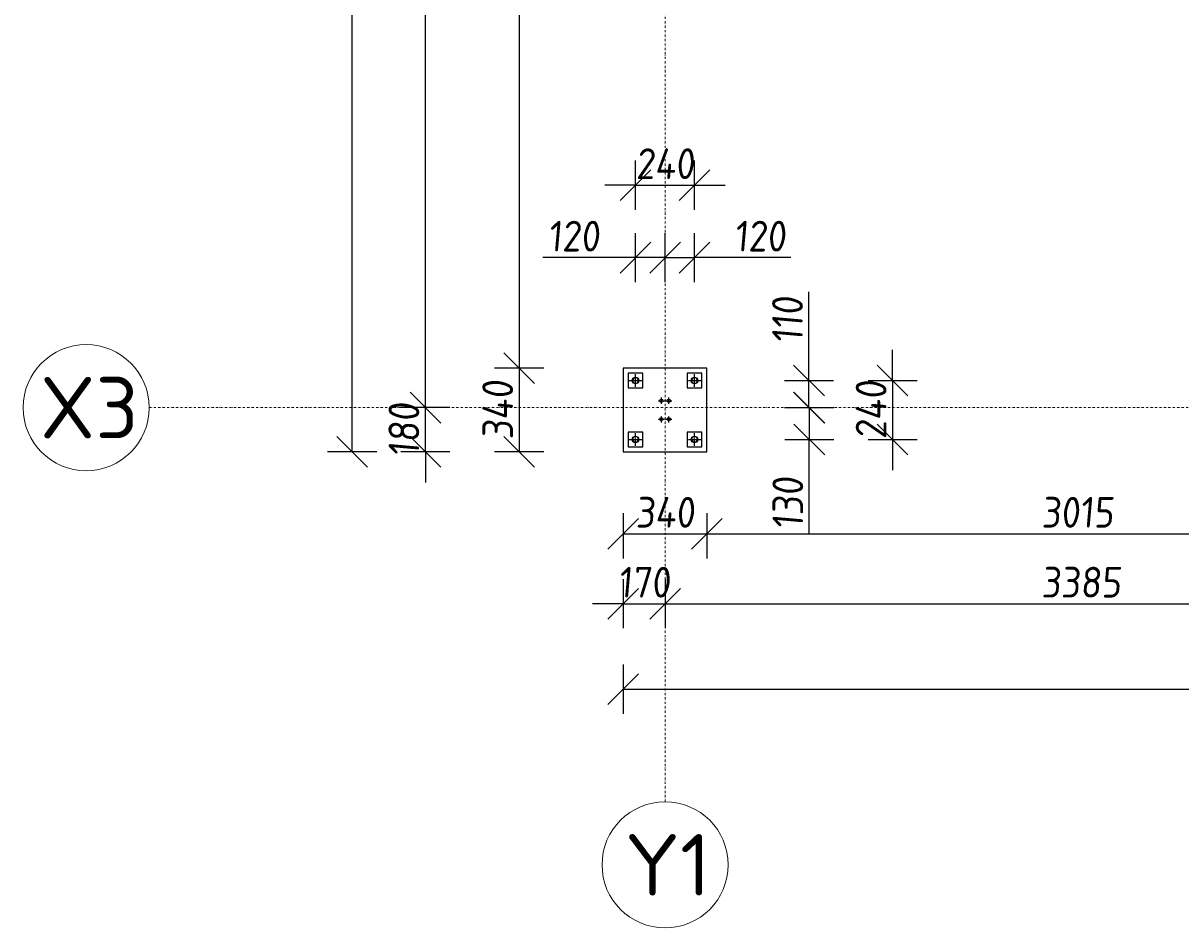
# Model space of a CAD drawing. Header units: millimetres. Extents: x -466 to 16805, y 551 to 14310.
# Tile 1 of 9: x -466 to 4243, y 551 to 4233. Entities that reach past the tile are written whole.
import ezdxf

# ---------------------------------------------------------------- set-up
doc = ezdxf.new("R2010")
doc.units = ezdxf.units.MM
doc.linetypes.add('CENTER', pattern=[2, 1.25, -0.25, 0.25, -0.25])
doc.linetypes.add('Kropki i Kreski', pattern=[360, 180, -90, 0, -90])
doc.layers.add('Osie_Nr_pióra__101_Nr_pióra__7', color=3, linetype='Continuous', lineweight=18)
for name, color, linetype in [('Rbcs_EX_Osie', 7, 'Continuous'), ('Rbcs_EX_Profile', 7, 'Continuous'), ('Rbcs_EX_Siatki', 7, 'Continuous'), ('Rbcs_EX_Wymiary', 7, 'Continuous')]:
    doc.layers.add(name, color=color, linetype=linetype)
doc.styles.add('RBCS_dim', font='isocpeur.ttf', dxfattribs={"width": 0.9, "oblique": 5})
doc.styles.add('RBCS_opis1', font='isocpeur.ttf', dxfattribs={"oblique": 5, "height": 5})
doc.dimstyles.new('Copy of RBCS_STANDARD', dxfattribs={"dimtxt": 2.5, "dimasz": 2.5, "dimexe": 2, "dimexo": 5, "dimgap": 0.5, "dimtad": 1, "dimdec": 0, "dimtxsty": 'RBCS_dim', "dimblk": 'OBLIQUE', "dimcen": 2.5, "dimclrd": 3, "dimclre": 3, "dimclrt": 6, "dimadec": 0, "dimazin": 0, "dimtfac": 1, "dimtdec": 0, "dimtix": 1, "dimtmove": 0, "dimatfit": 3, "dimfxl": 2, "dimfxlon": 1, "dimarcsym": 0})

# ---------------------------------------------------------------- blocks, each defined once
blk = doc.blocks.new('_OBLIQUE')
at = {"color": 0, "linetype": 'ByBlock'}
blk.add_line((-0.5, -0.5), (0.5, 0.5), dxfattribs=at)
blk = doc.blocks.new('*D177')
at = {"layer": 'Defpoints', "color": 0, "lineweight": 25, "transparency": 16777216}
for p in [(1972.2, 6932.4), (1551.9, 2828.9), (1975.1, 2828.9)]:
    blk.add_point(p, dxfattribs=at)
at = {"layer": 'Rbcs_EX_Wymiary', "color": 3, "lineweight": -2, "transparency": 16777216}
for p, q in [((1651.9, 6932.4), (1451.9, 6932.4)), ((1551.9, 6932.4), (1551.9, 2828.9)), ((1651.9, 2828.9), (1451.9, 2828.9))]:
    blk.add_line(p, q, dxfattribs=at)
at = {"layer": 'Rbcs_EX_Wymiary', "color": 3, "lineweight": -2, "transparency": 16777216, "xscale": 125, "yscale": 125, "zscale": 125}
for p, rotation in [((1551.9, 6932.4), 90), ((1551.9, 2828.9), 270)]:
    blk.add_blockref('_OBLIQUE', p, dxfattribs=dict(at, rotation=rotation))
at = {"layer": 'Rbcs_EX_Wymiary', "color": 6, "transparency": 16777216, "insert": (1464.4, 4880.6), "char_height": 125, "attachment_point": 5, "rotation": 90, "style": 'RBCS_dim'}
blk.add_mtext('4103', dxfattribs=at)
blk = doc.blocks.new('*D178')
at = {"layer": 'Defpoints', "color": 0, "lineweight": 25, "transparency": 16777216}
for p in [(1975.1, 2828.9), (1551.9, 2488.9), (1975.1, 2488.9)]:
    blk.add_point(p, dxfattribs=at)
at = {"layer": 'Rbcs_EX_Wymiary', "color": 3, "lineweight": -2, "transparency": 16777216}
for p, q in [((1651.9, 2828.9), (1451.9, 2828.9)), ((1551.9, 2828.9), (1551.9, 2488.9)), ((1651.9, 2488.9), (1451.9, 2488.9))]:
    blk.add_line(p, q, dxfattribs=at)
at = {"layer": 'Rbcs_EX_Wymiary', "color": 3, "lineweight": -2, "transparency": 16777216, "xscale": 125, "yscale": 125, "zscale": 125}
for p, rotation in [((1551.9, 2828.9), 90), ((1551.9, 2488.9), 270)]:
    blk.add_blockref('_OBLIQUE', p, dxfattribs=dict(at, rotation=rotation))
at = {"layer": 'Rbcs_EX_Wymiary', "color": 6, "transparency": 16777216, "insert": (1464.4, 2658.9), "char_height": 125, "attachment_point": 5, "rotation": 90, "style": 'RBCS_dim'}
blk.add_mtext('340', dxfattribs=at)
blk = doc.blocks.new('*D164')
at = {"layer": 'Defpoints', "color": 0, "lineweight": 25, "transparency": 16777216}
for p in [(1170.3, 2668.4), (2145.2, 2668.4), (1975.1, 2488.9)]:
    blk.add_point(p, dxfattribs=at)
at = {"layer": 'Rbcs_EX_Wymiary', "color": 3, "lineweight": -2, "transparency": 16777216}
for p, q in [((1170.3, 2668.4), (1170.3, 2793.4)), ((1270.3, 2668.4), (1070.3, 2668.4)), ((1170.3, 2488.9), (1170.3, 2668.4)), ((1270.3, 2488.9), (1070.3, 2488.9)), ((1170.3, 2488.9), (1170.3, 2363.9))]:
    blk.add_line(p, q, dxfattribs=at)
at = {"layer": 'Rbcs_EX_Wymiary', "color": 3, "lineweight": -2, "transparency": 16777216, "xscale": 125, "yscale": 125, "zscale": 125}
for p, rotation in [((1170.3, 2668.4), 270), ((1170.3, 2488.9), 90)]:
    blk.add_blockref('_OBLIQUE', p, dxfattribs=dict(at, rotation=rotation))
at = {"layer": 'Rbcs_EX_Wymiary', "color": 6, "transparency": 16777216, "insert": (1082.8, 2578.6), "char_height": 125, "attachment_point": 5, "rotation": 90, "style": 'RBCS_dim'}
blk.add_mtext('180', dxfattribs=at)
blk = doc.blocks.new('*D212')
at = {"layer": 'Defpoints', "color": 0, "lineweight": 25, "transparency": 16777216}
for p in [(1170.3, 7102.4), (1972.2, 7102.4), (2145.2, 2668.4)]:
    blk.add_point(p, dxfattribs=at)
at = {"layer": 'Rbcs_EX_Wymiary', "color": 3, "lineweight": -2, "transparency": 16777216}
for p, q in [((1270.3, 7102.4), (1070.3, 7102.4)), ((1170.3, 2668.4), (1170.3, 7102.4)), ((1270.3, 2668.4), (1070.3, 2668.4))]:
    blk.add_line(p, q, dxfattribs=at)
at = {"layer": 'Rbcs_EX_Wymiary', "color": 3, "lineweight": -2, "transparency": 16777216, "xscale": 125, "yscale": 125, "zscale": 125}
for p, rotation in [((1170.3, 7102.4), 90), ((1170.3, 2668.4), 270)]:
    blk.add_blockref('_OBLIQUE', p, dxfattribs=dict(at, rotation=rotation))
at = {"layer": 'Rbcs_EX_Wymiary', "color": 6, "transparency": 16777216, "insert": (1082.8, 4885.4), "char_height": 125, "attachment_point": 5, "rotation": 90, "style": 'RBCS_dim'}
blk.add_mtext('4434', dxfattribs=at)
blk = doc.blocks.new('*D215')
at = {"layer": 'Defpoints', "color": 0, "lineweight": 25, "transparency": 16777216}
for p in [(872.4, 11715.9), (1975.2, 11715.9), (1975.1, 2488.9)]:
    blk.add_point(p, dxfattribs=at)
at = {"layer": 'Rbcs_EX_Wymiary', "color": 3, "lineweight": -2, "transparency": 16777216}
for p, q in [((972.4, 11715.9), (772.4, 11715.9)), ((872.4, 2488.9), (872.4, 11715.9)), ((972.4, 2488.9), (772.4, 2488.9))]:
    blk.add_line(p, q, dxfattribs=at)
at = {"layer": 'Rbcs_EX_Wymiary', "color": 3, "lineweight": -2, "transparency": 16777216, "xscale": 125, "yscale": 125, "zscale": 125}
for p, rotation in [((872.4, 11715.9), 90), ((872.4, 2488.9), 270)]:
    blk.add_blockref('_OBLIQUE', p, dxfattribs=dict(at, rotation=rotation))
at = {"layer": 'Rbcs_EX_Wymiary', "color": 6, "transparency": 16777216, "insert": (784.9, 7102.4), "char_height": 125, "attachment_point": 5, "rotation": 90, "style": 'RBCS_dim'}
blk.add_mtext('9227', dxfattribs=at)
blk = doc.blocks.new('*D216')
at = {"layer": 'Defpoints', "color": 0, "lineweight": 25, "transparency": 16777216}
for p in [(1975.1, 2488.9), (2315.1, 2488.9), (2315.1, 2155.1)]:
    blk.add_point(p, dxfattribs=at)
at = {"layer": 'Rbcs_EX_Wymiary', "color": 3, "lineweight": -2, "transparency": 16777216}
for p, q in [((1975.1, 2238.9), (1975.1, 2055.1)), ((2315.1, 2238.9), (2315.1, 2055.1)), ((1975.1, 2155.1), (2315.1, 2155.1))]:
    blk.add_line(p, q, dxfattribs=at)
at = {"layer": 'Rbcs_EX_Wymiary', "color": 3, "lineweight": -2, "transparency": 16777216, "xscale": 125, "yscale": 125, "zscale": 125, "rotation": 180}
blk.add_blockref('_OBLIQUE', (1975.1, 2155.1), dxfattribs=at)
at = {"layer": 'Rbcs_EX_Wymiary', "color": 3, "lineweight": -2, "transparency": 16777216, "xscale": 125, "yscale": 125, "zscale": 125}
blk.add_blockref('_OBLIQUE', (2315.1, 2155.1), dxfattribs=at)
at = {"layer": 'Rbcs_EX_Wymiary', "color": 6, "transparency": 16777216, "insert": (2145.1, 2242.6), "char_height": 125, "attachment_point": 5, "style": 'RBCS_dim'}
blk.add_mtext('340', dxfattribs=at)
blk = doc.blocks.new('*D217')
at = {"layer": 'Defpoints', "color": 0, "lineweight": 25, "transparency": 16777216}
for p in [(2315.1, 2488.9), (5330.1, 2471.9), (5330.1, 2155.1)]:
    blk.add_point(p, dxfattribs=at)
at = {"layer": 'Rbcs_EX_Wymiary', "color": 3, "lineweight": -2, "transparency": 16777216}
for p, q in [((2315.1, 2238.9), (2315.1, 2055.1)), ((5330.1, 2221.9), (5330.1, 2055.1)), ((2315.1, 2155.1), (5330.1, 2155.1))]:
    blk.add_line(p, q, dxfattribs=at)
at = {"layer": 'Rbcs_EX_Wymiary', "color": 3, "lineweight": -2, "transparency": 16777216, "xscale": 125, "yscale": 125, "zscale": 125, "rotation": 180}
blk.add_blockref('_OBLIQUE', (2315.1, 2155.1), dxfattribs=at)
at = {"layer": 'Rbcs_EX_Wymiary', "color": 3, "lineweight": -2, "transparency": 16777216, "xscale": 125, "yscale": 125, "zscale": 125}
blk.add_blockref('_OBLIQUE', (5330.1, 2155.1), dxfattribs=at)
at = {"layer": 'Rbcs_EX_Wymiary', "color": 6, "transparency": 16777216, "insert": (3822.6, 2242.6), "char_height": 125, "attachment_point": 5, "style": 'RBCS_dim'}
blk.add_mtext('3015', dxfattribs=at)
blk = doc.blocks.new('*D225')
at = {"layer": 'Defpoints', "color": 0, "lineweight": 25, "transparency": 16777216}
for p in [(1975.1, 2488.9), (2145.2, 2488.9), (2145.2, 1870.6)]:
    blk.add_point(p, dxfattribs=at)
at = {"layer": 'Rbcs_EX_Wymiary', "color": 3, "lineweight": -2, "transparency": 16777216}
for p, q in [((1975.1, 1970.6), (1975.1, 1770.6)), ((2145.2, 1970.6), (2145.2, 1770.6)), ((1975.1, 1870.6), (1850.1, 1870.6)), ((1975.1, 1870.6), (2145.2, 1870.6)), ((2145.2, 1870.6), (2270.2, 1870.6))]:
    blk.add_line(p, q, dxfattribs=at)
at = {"layer": 'Rbcs_EX_Wymiary', "color": 3, "lineweight": -2, "transparency": 16777216, "xscale": 125, "yscale": 125, "zscale": 125}
blk.add_blockref('_OBLIQUE', (1975.1, 1870.6), dxfattribs=at)
at = {"layer": 'Rbcs_EX_Wymiary', "color": 3, "lineweight": -2, "transparency": 16777216, "xscale": 125, "yscale": 125, "zscale": 125, "rotation": 180}
blk.add_blockref('_OBLIQUE', (2145.2, 1870.6), dxfattribs=at)
at = {"layer": 'Rbcs_EX_Wymiary', "color": 6, "transparency": 16777216, "insert": (2060.2, 1958.1), "char_height": 125, "attachment_point": 5, "style": 'RBCS_dim'}
blk.add_mtext('170', dxfattribs=at)
blk = doc.blocks.new('*D226')
at = {"layer": 'Defpoints', "color": 0, "lineweight": 25, "transparency": 16777216}
for p in [(2145.2, 2488.9), (5530.1, 2471.9), (5530.1, 1870.6)]:
    blk.add_point(p, dxfattribs=at)
at = {"layer": 'Rbcs_EX_Wymiary', "color": 3, "lineweight": -2, "transparency": 16777216}
for p, q in [((2145.2, 1970.6), (2145.2, 1770.6)), ((5530.1, 1970.6), (5530.1, 1770.6)), ((2145.2, 1870.6), (5530.1, 1870.6))]:
    blk.add_line(p, q, dxfattribs=at)
at = {"layer": 'Rbcs_EX_Wymiary', "color": 3, "lineweight": -2, "transparency": 16777216, "xscale": 125, "yscale": 125, "zscale": 125, "rotation": 180}
blk.add_blockref('_OBLIQUE', (2145.2, 1870.6), dxfattribs=at)
at = {"layer": 'Rbcs_EX_Wymiary', "color": 3, "lineweight": -2, "transparency": 16777216, "xscale": 125, "yscale": 125, "zscale": 125}
blk.add_blockref('_OBLIQUE', (5530.1, 1870.6), dxfattribs=at)
at = {"layer": 'Rbcs_EX_Wymiary', "color": 6, "transparency": 16777216, "insert": (3837.7, 1958.1), "char_height": 125, "attachment_point": 5, "style": 'RBCS_dim'}
blk.add_mtext('3385', dxfattribs=at)
blk = doc.blocks.new('*D231')
at = {"layer": 'Defpoints', "color": 0, "lineweight": 25, "transparency": 16777216}
for p in [(1975.1, 2488.9), (15000.1, 2488.9), (15000.1, 1522.6)]:
    blk.add_point(p, dxfattribs=at)
at = {"layer": 'Rbcs_EX_Wymiary', "color": 3, "lineweight": -2, "transparency": 16777216}
for p, q in [((1975.1, 1622.6), (1975.1, 1422.6)), ((15000.1, 1622.6), (15000.1, 1422.6)), ((1975.1, 1522.6), (15000.1, 1522.6))]:
    blk.add_line(p, q, dxfattribs=at)
at = {"layer": 'Rbcs_EX_Wymiary', "color": 3, "lineweight": -2, "transparency": 16777216, "xscale": 125, "yscale": 125, "zscale": 125, "rotation": 180}
blk.add_blockref('_OBLIQUE', (1975.1, 1522.6), dxfattribs=at)
at = {"layer": 'Rbcs_EX_Wymiary', "color": 3, "lineweight": -2, "transparency": 16777216, "xscale": 125, "yscale": 125, "zscale": 125}
blk.add_blockref('_OBLIQUE', (15000.1, 1522.6), dxfattribs=at)
at = {"layer": 'Rbcs_EX_Wymiary', "color": 6, "transparency": 16777216, "insert": (8487.6, 1610.1), "char_height": 125, "attachment_point": 5, "style": 'RBCS_dim'}
blk.add_mtext('13025', dxfattribs=at)
blk = doc.blocks.new('*D147')
at = {"layer": 'Defpoints', "color": 0, "lineweight": 25, "transparency": 16777216}
for p in [(2265.1, 2778.9), (2315.1, 2668.4), (2730.5, 2668.4)]:
    blk.add_point(p, dxfattribs=at)
at = {"layer": 'Rbcs_EX_Wymiary', "color": 3, "lineweight": -2, "transparency": 16777216}
for p, q in [((2730.5, 2778.9), (2730.5, 3140)), ((2630.5, 2778.9), (2830.5, 2778.9)), ((2730.5, 2668.4), (2730.5, 2778.9)), ((2630.5, 2668.4), (2830.5, 2668.4))]:
    blk.add_line(p, q, dxfattribs=at)
at = {"layer": 'Rbcs_EX_Wymiary', "color": 3, "lineweight": -2, "transparency": 16777216, "xscale": 125, "yscale": 125, "zscale": 125}
for p, rotation in [((2730.5, 2778.9), 90), ((2730.5, 2668.4), 270)]:
    blk.add_blockref('_OBLIQUE', p, dxfattribs=dict(at, rotation=rotation))
at = {"layer": 'Rbcs_EX_Wymiary', "color": 6, "transparency": 16777216, "insert": (2643, 3025.1), "char_height": 125, "attachment_point": 5, "rotation": 90, "style": 'RBCS_dim'}
blk.add_mtext('110', dxfattribs=at)
blk = doc.blocks.new('*D148')
at = {"layer": 'Defpoints', "color": 0, "lineweight": 25, "transparency": 16777216}
for p in [(2315.1, 2668.4), (2265.1, 2538.9), (2731.9, 2538.9)]:
    blk.add_point(p, dxfattribs=at)
at = {"layer": 'Rbcs_EX_Wymiary', "color": 3, "lineweight": -2, "transparency": 16777216}
for p, q in [((2631.9, 2668.4), (2831.9, 2668.4)), ((2731.9, 2668.4), (2731.9, 2538.9)), ((2631.9, 2538.9), (2831.9, 2538.9)), ((2731.9, 2153.6), (2731.9, 2538.9))]:
    blk.add_line(p, q, dxfattribs=at)
at = {"layer": 'Rbcs_EX_Wymiary', "color": 3, "lineweight": -2, "transparency": 16777216, "xscale": 125, "yscale": 125, "zscale": 125}
for p, rotation in [((2731.9, 2668.4), 90), ((2731.9, 2538.9), 270)]:
    blk.add_blockref('_OBLIQUE', p, dxfattribs=dict(at, rotation=rotation))
at = {"layer": 'Rbcs_EX_Wymiary', "color": 6, "transparency": 16777216, "insert": (2644.4, 2279.7), "char_height": 125, "attachment_point": 5, "rotation": 90, "style": 'RBCS_dim'}
blk.add_mtext('130', dxfattribs=at)
blk = doc.blocks.new('*D149')
at = {"layer": 'Defpoints', "color": 0, "lineweight": 25, "transparency": 16777216}
for p in [(2265.1, 2778.9), (2265.1, 2538.9), (3070.7, 2538.9)]:
    blk.add_point(p, dxfattribs=at)
at = {"layer": 'Rbcs_EX_Wymiary', "color": 3, "lineweight": -2, "transparency": 16777216}
for p, q in [((3070.7, 2778.9), (3070.7, 2903.9)), ((2970.7, 2778.9), (3170.7, 2778.9)), ((3070.7, 2778.9), (3070.7, 2538.9)), ((2970.7, 2538.9), (3170.7, 2538.9)), ((3070.7, 2538.9), (3070.7, 2413.9))]:
    blk.add_line(p, q, dxfattribs=at)
at = {"layer": 'Rbcs_EX_Wymiary', "color": 3, "lineweight": -2, "transparency": 16777216, "xscale": 125, "yscale": 125, "zscale": 125}
for p, rotation in [((3070.7, 2778.9), 270), ((3070.7, 2538.9), 90)]:
    blk.add_blockref('_OBLIQUE', p, dxfattribs=dict(at, rotation=rotation))
at = {"layer": 'Rbcs_EX_Wymiary', "color": 6, "transparency": 16777216, "insert": (2983.2, 2658.9), "char_height": 125, "attachment_point": 5, "rotation": 90, "style": 'RBCS_dim'}
blk.add_mtext('240', dxfattribs=at)
blk = doc.blocks.new('*D150')
at = {"layer": 'Defpoints', "color": 0, "lineweight": 25, "transparency": 16777216}
for p in [(2145.2, 3278.8), (2025.1, 2778.9), (2145.2, 2668.4)]:
    blk.add_point(p, dxfattribs=at)
at = {"layer": 'Rbcs_EX_Wymiary', "color": 3, "lineweight": -2, "transparency": 16777216}
for p, q in [((2025.1, 3178.8), (2025.1, 3378.8)), ((2145.2, 3178.8), (2145.2, 3378.8)), ((2025.1, 3278.8), (1648, 3278.8)), ((2145.2, 3278.8), (2025.1, 3278.8))]:
    blk.add_line(p, q, dxfattribs=at)
at = {"layer": 'Rbcs_EX_Wymiary', "color": 3, "lineweight": -2, "transparency": 16777216, "xscale": 125, "yscale": 125, "zscale": 125, "rotation": 180}
blk.add_blockref('_OBLIQUE', (2025.1, 3278.8), dxfattribs=at)
at = {"layer": 'Rbcs_EX_Wymiary', "color": 3, "lineweight": -2, "transparency": 16777216, "xscale": 125, "yscale": 125, "zscale": 125}
blk.add_blockref('_OBLIQUE', (2145.2, 3278.8), dxfattribs=at)
at = {"layer": 'Rbcs_EX_Wymiary', "color": 6, "transparency": 16777216, "insert": (1774.1, 3366.3), "char_height": 125, "attachment_point": 5, "style": 'RBCS_dim'}
blk.add_mtext('120', dxfattribs=at)
blk = doc.blocks.new('*D159')
at = {"layer": 'Defpoints', "color": 0, "lineweight": 25, "transparency": 16777216}
for p in [(2265.1, 3278.8), (2265.1, 2778.9), (2145.2, 2668.4)]:
    blk.add_point(p, dxfattribs=at)
at = {"layer": 'Rbcs_EX_Wymiary', "color": 3, "lineweight": -2, "transparency": 16777216}
for p, q in [((2145.2, 3178.8), (2145.2, 3378.8)), ((2265.1, 3178.8), (2265.1, 3378.8)), ((2145.2, 3278.8), (2265.1, 3278.8)), ((2657.2, 3278.8), (2265.1, 3278.8))]:
    blk.add_line(p, q, dxfattribs=at)
at = {"layer": 'Rbcs_EX_Wymiary', "color": 3, "lineweight": -2, "transparency": 16777216, "xscale": 125, "yscale": 125, "zscale": 125, "rotation": 180}
blk.add_blockref('_OBLIQUE', (2145.2, 3278.8), dxfattribs=at)
at = {"layer": 'Rbcs_EX_Wymiary', "color": 3, "lineweight": -2, "transparency": 16777216, "xscale": 125, "yscale": 125, "zscale": 125}
blk.add_blockref('_OBLIQUE', (2265.1, 3278.8), dxfattribs=at)
at = {"layer": 'Rbcs_EX_Wymiary', "color": 6, "transparency": 16777216, "insert": (2531.1, 3366.3), "char_height": 125, "attachment_point": 5, "style": 'RBCS_dim'}
blk.add_mtext('120', dxfattribs=at)
blk = doc.blocks.new('*D160')
at = {"layer": 'Defpoints', "color": 0, "lineweight": 25, "transparency": 16777216}
for p in [(2265.1, 3573.6), (2025.1, 2778.9), (2265.1, 2778.9)]:
    blk.add_point(p, dxfattribs=at)
at = {"layer": 'Rbcs_EX_Wymiary', "color": 3, "lineweight": -2, "transparency": 16777216}
for p, q in [((2025.1, 3473.6), (2025.1, 3673.6)), ((2265.1, 3473.6), (2265.1, 3673.6)), ((2025.1, 3573.6), (1900.1, 3573.6)), ((2025.1, 3573.6), (2265.1, 3573.6)), ((2265.1, 3573.6), (2390.1, 3573.6))]:
    blk.add_line(p, q, dxfattribs=at)
at = {"layer": 'Rbcs_EX_Wymiary', "color": 3, "lineweight": -2, "transparency": 16777216, "xscale": 125, "yscale": 125, "zscale": 125}
blk.add_blockref('_OBLIQUE', (2025.1, 3573.6), dxfattribs=at)
at = {"layer": 'Rbcs_EX_Wymiary', "color": 3, "lineweight": -2, "transparency": 16777216, "xscale": 125, "yscale": 125, "zscale": 125, "rotation": 180}
blk.add_blockref('_OBLIQUE', (2265.1, 3573.6), dxfattribs=at)
at = {"layer": 'Rbcs_EX_Wymiary', "color": 6, "transparency": 16777216, "insert": (2145.1, 3661.1), "char_height": 125, "attachment_point": 5, "style": 'RBCS_dim'}
blk.add_mtext('240', dxfattribs=at)

msp = doc.modelspace()

# ---------------------------------------------------------------- linework, layer by layer
at = {"layer": 'Osie_Nr_pióra__101_Nr_pióra__7', "linetype": 'Kropki i Kreski', "ltscale": 0.05}
for p, q in [((2145.2, 1064.5), (2145.2, 12823.5)), ((47, 2668.4), (16291.7, 2668.3))]:
    msp.add_line(p, q, dxfattribs=at)
at = {"layer": 'Osie_Nr_pióra__101_Nr_pióra__7', "linetype": 'Continuous'}
for p, q in [((2145.1, 1064.4), (2145.2, 1064.5)), ((2145.1, 1064.4), (2145.2, 1064.5)), ((2145.1, 551.5), (2145.2, 551.5)), ((2145.1, 551.5), (2145.2, 551.5))]:
    msp.add_line(p, q, dxfattribs=at)
at = {"layer": 'Rbcs_EX_Osie', "color": 5, "linetype": 'CENTER'}
for p, q in [((1999.1, 2778.9), (2051.1, 2778.9)), ((2025.1, 2752.9), (2025.1, 2804.9)), ((2239.1, 2778.9), (2291.1, 2778.9)), ((2265.1, 2752.9), (2265.1, 2804.9)), ((2117.1, 2696.4), (2143.1, 2696.4)), ((2130.1, 2683.4), (2130.1, 2709.4)), ((2147.1, 2696.4), (2173.1, 2696.4)), ((2160.1, 2683.4), (2160.1, 2709.4)), ((2117.1, 2621.4), (2143.1, 2621.4)), ((2130.1, 2608.4), (2130.1, 2634.4)), ((2147.1, 2621.4), (2173.1, 2621.4)), ((2160.1, 2608.4), (2160.1, 2634.4)), ((2025.1, 2512.9), (2025.1, 2564.9)), ((2265.1, 2512.9), (2265.1, 2564.9)), ((1999.1, 2538.9), (2051.1, 2538.9)), ((2239.1, 2538.9), (2291.1, 2538.9))]:
    msp.add_line(p, q, dxfattribs=at)
at = {"layer": 'Rbcs_EX_Profile'}
for p, q in [((2315.1, 2828.9), (1975.1, 2828.9)), ((1975.1, 2828.9), (1975.1, 2488.9)), ((2315.1, 2488.9), (2315.1, 2828.9)), ((2055.1, 2808.9), (1995.1, 2808.9)), ((1995.1, 2808.9), (1995.1, 2748.9)), ((2014.1, 2783.5), (2013.1, 2778.9)), ((2014.1, 2783.2), (2013.1, 2778.6)), ((2013.1, 2778.9), (2013.1, 2773.9)), ((2013.1, 2778.6), (2014.1, 2774)), ((2016.7, 2787.4), (2014.1, 2783.5)), ((2016.7, 2787.1), (2014.1, 2783.2)), ((2020.6, 2790), (2016.7, 2787.4)), ((2020.6, 2789.7), (2016.7, 2787.1)), ((2025.1, 2790.9), (2020.6, 2790)), ((2025.1, 2790.6), (2020.6, 2789.7)), ((2029.7, 2790), (2025.1, 2790.9)), ((2029.7, 2789.7), (2025.1, 2790.6)), ((2033.6, 2787.4), (2029.7, 2790)), ((2033.6, 2787.1), (2029.7, 2789.7)), ((2036.2, 2783.5), (2033.6, 2787.4)), ((2036.2, 2783.2), (2033.6, 2787.1)), ((2037.1, 2778.9), (2036.2, 2783.5)), ((2037.1, 2778.6), (2036.2, 2783.2)), ((2036.2, 2774), (2037.1, 2778.6)), ((2037.1, 2773.9), (2037.1, 2778.9)), ((2055.1, 2748.9), (2055.1, 2808.9)), ((2295.1, 2808.9), (2235.1, 2808.9)), ((2235.1, 2808.9), (2235.1, 2748.9)), ((2254.1, 2783.5), (2253.1, 2778.9)), ((2254.1, 2783.2), (2253.1, 2778.6)), ((2253.1, 2778.9), (2253.1, 2773.9)), ((2253.1, 2778.6), (2254.1, 2774)), ((2256.7, 2787.4), (2254.1, 2783.5)), ((2256.7, 2787.1), (2254.1, 2783.2)), ((2260.6, 2790), (2256.7, 2787.4)), ((2260.6, 2789.7), (2256.7, 2787.1)), ((2265.1, 2790.9), (2260.6, 2790)), ((2265.1, 2790.6), (2260.6, 2789.7)), ((2269.7, 2790), (2265.1, 2790.9)), ((2269.7, 2789.7), (2265.1, 2790.6)), ((2273.6, 2787.4), (2269.7, 2790)), ((2273.6, 2787.1), (2269.7, 2789.7)), ((2276.2, 2783.5), (2273.6, 2787.4)), ((2276.2, 2783.2), (2273.6, 2787.1)), ((2277.1, 2778.9), (2276.2, 2783.5)), ((2277.1, 2778.6), (2276.2, 2783.2)), ((2276.2, 2774), (2277.1, 2778.6)), ((2277.1, 2773.9), (2277.1, 2778.9)), ((2295.1, 2748.9), (2295.1, 2808.9)), ((1995.1, 2748.9), (2055.1, 2748.9)), ((2014.1, 2774), (2016.7, 2770.1)), ((2016.7, 2770.1), (2020.6, 2767.5)), ((2020.6, 2767.5), (2025.1, 2766.6)), ((2025.1, 2766.6), (2029.7, 2767.5)), ((2029.7, 2767.5), (2033.6, 2770.1)), ((2033.6, 2770.1), (2036.2, 2774)), ((2235.1, 2748.9), (2295.1, 2748.9)), ((2254.1, 2774), (2256.7, 2770.1)), ((2256.7, 2770.1), (2260.6, 2767.5)), ((2260.6, 2767.5), (2265.1, 2766.6)), ((2265.1, 2766.6), (2269.7, 2767.5)), ((2269.7, 2767.5), (2273.6, 2770.1)), ((2273.6, 2770.1), (2276.2, 2774)), ((2055.1, 2568.9), (1995.1, 2568.9)), ((1995.1, 2568.9), (1995.1, 2508.9)), ((2013.1, 2543.9), (2013.1, 2538.9)), ((2014.1, 2543.7), (2013.1, 2539.1)), ((2016.7, 2547.6), (2014.1, 2543.7)), ((2020.6, 2550.2), (2016.7, 2547.6)), ((2025.1, 2551.1), (2020.6, 2550.2)), ((2029.7, 2550.2), (2025.1, 2551.1)), ((2033.6, 2547.6), (2029.7, 2550.2)), ((2036.2, 2543.7), (2033.6, 2547.6)), ((2037.1, 2539.1), (2036.2, 2543.7)), ((2037.1, 2538.9), (2037.1, 2543.9)), ((2055.1, 2508.9), (2055.1, 2568.9)), ((2295.1, 2568.9), (2235.1, 2568.9)), ((2235.1, 2568.9), (2235.1, 2508.9)), ((2253.1, 2543.9), (2253.1, 2538.9)), ((2254.1, 2543.7), (2253.1, 2539.1)), ((2256.7, 2547.6), (2254.1, 2543.7)), ((2260.6, 2550.2), (2256.7, 2547.6)), ((2265.1, 2551.1), (2260.6, 2550.2)), ((2269.7, 2550.2), (2265.1, 2551.1)), ((2273.6, 2547.6), (2269.7, 2550.2)), ((2276.2, 2543.7), (2273.6, 2547.6)), ((2277.1, 2539.1), (2276.2, 2543.7)), ((2277.1, 2538.9), (2277.1, 2543.9)), ((2295.1, 2508.9), (2295.1, 2568.9)), ((1995.1, 2508.9), (2055.1, 2508.9)), ((2013.1, 2539.1), (2014.1, 2534.5)), ((2013.1, 2538.9), (2014.1, 2534.3)), ((2014.1, 2534.5), (2016.7, 2530.6)), ((2014.1, 2534.3), (2016.7, 2530.4)), ((2016.7, 2530.6), (2020.6, 2528)), ((2016.7, 2530.4), (2020.6, 2527.8)), ((2020.6, 2528), (2025.1, 2527.1)), ((2020.6, 2527.8), (2025.1, 2526.9)), ((2025.1, 2527.1), (2029.7, 2528)), ((2025.1, 2526.9), (2029.7, 2527.8)), ((2029.7, 2528), (2033.6, 2530.6)), ((2029.7, 2527.8), (2033.6, 2530.4)), ((2033.6, 2530.6), (2036.2, 2534.5)), ((2036.2, 2534.5), (2033.6, 2530.6)), ((2033.6, 2530.4), (2036.2, 2534.3)), ((2036.2, 2534.5), (2037.1, 2539.1)), ((2037.1, 2539.1), (2036.2, 2534.5)), ((2036.2, 2534.3), (2037.1, 2538.9)), ((2235.1, 2508.9), (2295.1, 2508.9)), ((2253.1, 2539.1), (2254.1, 2534.5)), ((2253.1, 2538.9), (2254.1, 2534.3)), ((2254.1, 2534.5), (2256.7, 2530.6)), ((2254.1, 2534.3), (2256.7, 2530.4)), ((2256.7, 2530.6), (2260.6, 2528)), ((2256.7, 2530.4), (2260.6, 2527.8)), ((2260.6, 2528), (2265.1, 2527.1)), ((2260.6, 2527.8), (2265.1, 2526.9)), ((2265.1, 2527.1), (2269.7, 2528)), ((2265.1, 2526.9), (2269.7, 2527.8)), ((2269.7, 2528), (2273.6, 2530.6)), ((2269.7, 2527.8), (2273.6, 2530.4)), ((2273.6, 2530.6), (2276.2, 2534.5)), ((2273.6, 2530.4), (2276.2, 2534.3)), ((2276.2, 2534.5), (2277.1, 2539.1)), ((2277.1, 2539.1), (2276.2, 2534.5)), ((2276.2, 2534.3), (2277.1, 2538.9)), ((1975.1, 2488.9), (2315.1, 2488.9))]:
    msp.add_line(p, q, dxfattribs=at)
for centre, radius in [((2025.1, 2778.9), 13), ((2265.1, 2778.9), 13), ((2130.1, 2696.4), 6.5), ((2160.1, 2696.4), 6.5), ((2130.1, 2621.4), 6.5), ((2160.1, 2621.4), 6.5), ((2025.1, 2538.9), 13), ((2265.1, 2538.9), 13)]:
    msp.add_circle(centre, radius, dxfattribs=at)
at = {"layer": 'Rbcs_EX_Siatki', "color": 3, "lineweight": 0}
for centre in [(-209.4, 2668.4), (2145.2, 808)]:
    msp.add_circle(centre, 256.5, dxfattribs=at)

# ---------------------------------------------------------------- texts
at = {"layer": 'Rbcs_EX_Siatki', "color": 3, "style": 'RBCS_opis1'}
for s, p in [('X3', (-397.7, 2543.4)), ('Y1', (1981.2, 683))]:
    msp.add_text(s, height=250, dxfattribs=at).set_placement(p)

# ---------------------------------------------------------------- dimensions: what is measured, and where the dimension line sits
at = {"layer": 'Rbcs_EX_Wymiary'}
for base, p1, p2, picture, middle in [((872.4, 11715.9), (1975.1, 2488.9), (1975.2, 11715.9), '*D215', (784.9, 7102.4)), ((1170.3, 7102.4), (2145.2, 2668.4), (1972.2, 7102.4), '*D212', (1082.8, 4885.4)), ((1551.91689, 2828.86642), (1972.15701, 6932.36637), (1975.14729, 2828.86642), '*D177', (1464.41689, 4880.61639)), ((1551.9, 2488.9), (1975.1, 2828.9), (1975.1, 2488.9), '*D178', (1464.4, 2658.9)), ((3070.7, 2538.9), (2265.1, 2778.9), (2265.1, 2538.9), '*D149', (2983.2, 2658.9)), ((1170.342, 2668.3692), (1975.1473, 2488.8665), (2145.2046, 2668.3692), '*D164', (1082.842, 2578.6178))]:
    dim = msp.add_linear_dim(base=base, p1=p1, p2=p2, angle=90, dimstyle='Copy of RBCS_STANDARD', dxfattribs=at)
    dim.commit()
    dim.dimension.update_dxf_attribs({"geometry": picture, "text_midpoint": middle})
for base, p1, p2, picture, middle in [((2265.1, 3573.6), (2025.1, 2778.9), (2265.1, 2778.9), '*D160', (2145.1, 3661.1)), ((2145.2, 1870.6), (1975.1, 2488.9), (2145.2, 2488.9), '*D225', (2060.2, 1958.1)), ((2315.1, 2155.1), (1975.1, 2488.9), (2315.1, 2488.9), '*D216', (2145.1, 2242.6)), ((15000.1, 1522.6), (1975.1, 2488.9), (15000.1, 2488.9), '*D231', (8487.6, 1610.1)), ((5530.1, 1870.6), (2145.2, 2488.9), (5530.1, 2471.9), '*D226', (3837.7, 1958.1)), ((5330.1, 2155.1), (2315.1, 2488.9), (5330.1, 2471.9), '*D217', (3822.6, 2242.6))]:
    dim = msp.add_linear_dim(base=base, p1=p1, p2=p2, dimstyle='Copy of RBCS_STANDARD', dxfattribs=at)
    dim.commit()
    dim.dimension.update_dxf_attribs({"geometry": picture, "text_midpoint": middle})
for base, p1, p2, picture, middle in [((2145.2, 3278.8), (2025.1, 2778.9), (2145.2, 2668.4), '*D150', (1774.1, 3278.8)), ((2265.1, 3278.8), (2145.2, 2668.4), (2265.1, 2778.9), '*D159', (2531.1, 3257.3))]:
    dim = msp.add_linear_dim(base=base, p1=p1, p2=p2, dimstyle='Copy of RBCS_STANDARD', dxfattribs=at)
    dim.commit()
    dim.dimension.update_dxf_attribs({"geometry": picture, "text_midpoint": middle, "dimtype": 160})
for base, p1, p2, text, picture, middle in [((2730.5, 2668.4), (2265.1, 2778.9), (2315.1, 2668.4), '110', '*D147', (2730.5, 3025.1)), ((2731.9, 2538.9), (2315.1, 2668.4), (2265.1, 2538.9), '130', '*D148', (2737.7, 2279.7))]:
    dim = msp.add_linear_dim(base=base, p1=p1, p2=p2, angle=90, text=text, dimstyle='Copy of RBCS_STANDARD', dxfattribs=at)
    dim.commit()
    dim.dimension.update_dxf_attribs({"geometry": picture, "text_midpoint": middle, "dimtype": 160})

doc.saveas('drawing.dxf')
